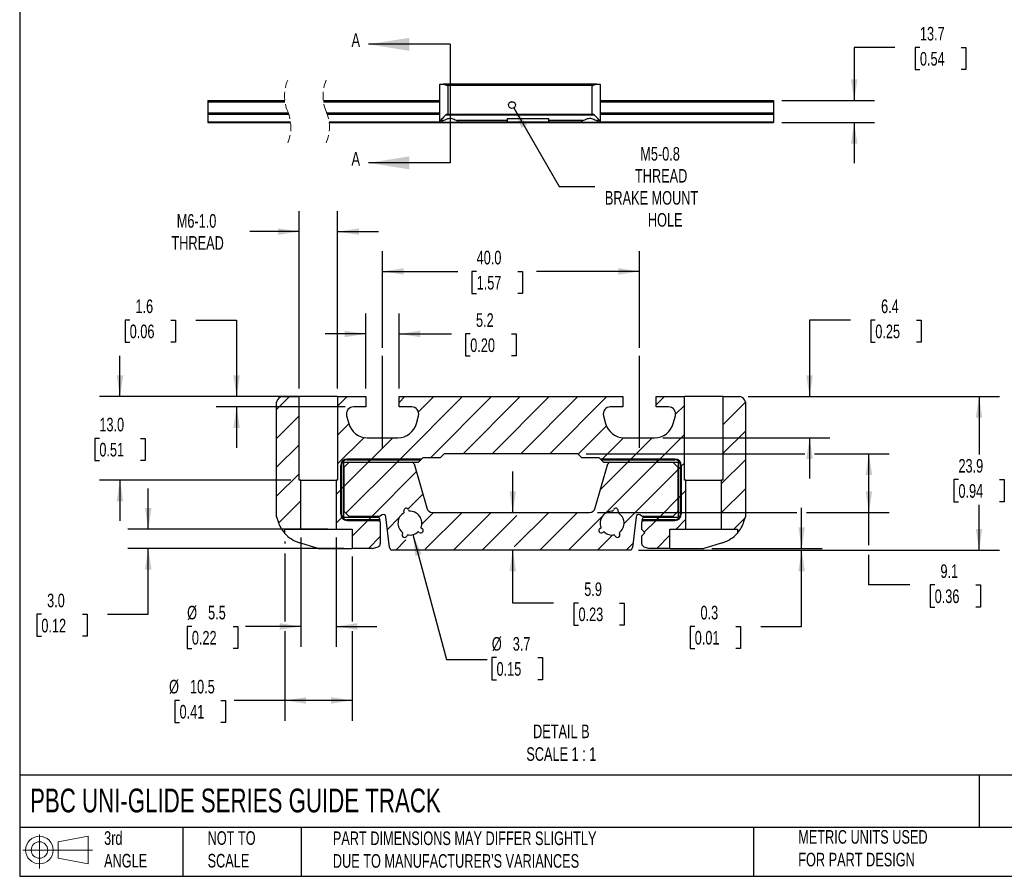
# Model space of a CAD drawing. Header units: millimetres. Extents: x 25 to 1092, y 25 to 838.
# Tile 1 of 3: x 25 to 639, y 25 to 559. Entities that reach past the tile are written whole.
import ezdxf

# ---------------------------------------------------------------- set-up
doc = ezdxf.new("R2010")
doc.units = ezdxf.units.MM
doc.header["$LTSCALE"] = 4
for name, pattern in [('SLD-Center', [19.05, 15.24, -1.27, 1.27, -1.27]), ('SLD-Dashed', [1.905, 1.27, -0.635]), ('SLD-Solid', [0])]:
    doc.linetypes.add(name, pattern=pattern)
for name, color, linetype in [('CENTER', 40, 'SLD-Center'), ('HATCH', 6, 'SLD-Solid'), ('SLD-DEFPOINTS', 7, 'Continuous')]:
    doc.layers.add(name, color=color, linetype=linetype)
doc.layers.add('DIMENSIONS', color=140, linetype='SLD-Solid', lineweight=25)
doc.layers.add('TEXT', color=140, linetype='SLD-Solid', lineweight=25)
doc.styles.add('SLDTEXTSTYLE0', font='TXT', dxfattribs={"width": 0.7})
doc.dimstyles.new('SLDDIMSTYLE0', dxfattribs={"dimtxt": 8.632031, "dimasz": 13.208, "dimexe": 0, "dimexo": 0.0625, "dimgap": 2.158008, "dimtad": 0, "dimtih": 1, "dimtoh": 1, "dimdec": 1, "dimrnd": 1e-09, "dimzin": 12, "dimdsep": 46, "dimtxsty": 'SLDTEXTSTYLE0', "dimsah": 1, "dimcen": 0.09, "dimadec": 0, "dimazin": 3, "dimtfac": 1, "dimtdec": 1, "dimtmove": 0, "dimatfit": 0, "dimfxl": 0, "dimfrac": 2, "dimtolj": 1, "dimtzin": 12, "dimarcsym": 0})
doc.dimstyles.new('SLDDIMSTYLE1', dxfattribs={"dimtxt": 8.632031, "dimasz": 13.208, "dimexe": 0, "dimexo": 0.0625, "dimgap": 2.158008, "dimtad": 0, "dimtih": 1, "dimtoh": 1, "dimdec": 1, "dimrnd": 1e-09, "dimzin": 12, "dimdsep": 46, "dimtxsty": 'SLDTEXTSTYLE0', "dimsah": 1, "dimcen": 0, "dimadec": 0, "dimazin": 3, "dimtfac": 1, "dimtdec": 1, "dimtofl": 0, "dimtmove": 0, "dimatfit": 3, "dimfxl": 0, "dimfrac": 2, "dimtolj": 1, "dimtzin": 12, "dimarcsym": 0})
doc.dimstyles.new('SLDDIMSTYLE4', dxfattribs={"dimtxt": 8.632031, "dimasz": 13.208, "dimexe": 0, "dimexo": 0.0625, "dimgap": 2.158008, "dimtad": 0, "dimtih": 1, "dimtoh": 1, "dimdec": 1, "dimlfac": 0.25, "dimrnd": 1e-09, "dimzin": 12, "dimdsep": 46, "dimtxsty": 'SLDTEXTSTYLE0', "dimsah": 1, "dimcen": 0.09, "dimadec": 0, "dimazin": 3, "dimtfac": 1, "dimtdec": 1, "dimtofl": 0, "dimtmove": 0, "dimatfit": 3, "dimfxl": 0, "dimfrac": 2, "dimtolj": 1, "dimtzin": 12, "dimarcsym": 0})
doc.dimstyles.new('SLDDIMSTYLE5', dxfattribs={"dimtxt": 8.632031, "dimasz": 13.208, "dimexe": 0, "dimexo": 0.0625, "dimgap": 2.158008, "dimtad": 0, "dimtih": 1, "dimtoh": 1, "dimdec": 1, "dimlfac": 0.25, "dimrnd": 1e-09, "dimzin": 4, "dimdsep": 46, "dimtxsty": 'SLDTEXTSTYLE0', "dimsah": 1, "dimcen": 0.09, "dimadec": 0, "dimazin": 1, "dimtfac": 1, "dimtdec": 1, "dimtmove": 0, "dimatfit": 0, "dimfxl": 0, "dimfrac": 2, "dimtolj": 1, "dimtzin": 12, "dimarcsym": 0})
doc.dimstyles.new('SLDDIMSTYLE6', dxfattribs={"dimtxt": 8.632031, "dimasz": 13.208, "dimexe": 0, "dimexo": 0.0625, "dimgap": 2.158008, "dimtad": 0, "dimtih": 1, "dimtoh": 1, "dimdec": 1, "dimlfac": 0.25, "dimrnd": 1e-09, "dimzin": 12, "dimdsep": 46, "dimtxsty": 'SLDTEXTSTYLE0', "dimsah": 1, "dimcen": 0.09, "dimadec": 0, "dimazin": 3, "dimtfac": 1, "dimtdec": 1, "dimtmove": 0, "dimatfit": 0, "dimfxl": 0, "dimfrac": 2, "dimtolj": 1, "dimtzin": 12, "dimarcsym": 0})
doc.dimstyles.new('SLDDIMSTYLE7', dxfattribs={"dimtxt": 8.632031, "dimasz": 13.208, "dimexe": 0, "dimexo": 0.0625, "dimgap": 2.158008, "dimtad": 0, "dimtih": 1, "dimtoh": 1, "dimdec": 1, "dimlfac": 0.25, "dimrnd": 1e-09, "dimzin": 4, "dimdsep": 46, "dimtxsty": 'SLDTEXTSTYLE0', "dimsah": 1, "dimcen": 0.09, "dimadec": 0, "dimazin": 1, "dimtfac": 1, "dimtdec": 1, "dimtofl": 0, "dimtmove": 0, "dimatfit": 3, "dimfxl": 0, "dimfrac": 2, "dimtolj": 1, "dimtzin": 12, "dimarcsym": 0})
doc.dimstyles.new('SLDDIMSTYLE8', dxfattribs={"dimtxt": 8.632031, "dimasz": 13.208, "dimexe": 0, "dimexo": 0.0625, "dimgap": 2.158008, "dimtad": 0, "dimtih": 1, "dimtoh": 1, "dimdec": 1, "dimlfac": 0.25, "dimrnd": 1e-09, "dimzin": 12, "dimdsep": 46, "dimtxsty": 'SLDTEXTSTYLE0', "dimsah": 1, "dimcen": 0, "dimadec": 0, "dimazin": 3, "dimtfac": 1, "dimtdec": 1, "dimtofl": 0, "dimtmove": 0, "dimatfit": 3, "dimfxl": 0, "dimfrac": 2, "dimtolj": 1, "dimtzin": 12, "dimarcsym": 0})
doc.dimstyles.new('SLDDIMSTYLE9', dxfattribs={"dimtxt": 8.632031, "dimasz": 13.208, "dimexe": 0, "dimexo": 0.0625, "dimgap": 2.158008, "dimtad": 0, "dimtih": 1, "dimtoh": 1, "dimdec": 1, "dimlfac": 0.25, "dimrnd": 1e-09, "dimdsep": 46, "dimtxsty": 'SLDTEXTSTYLE0', "dimsah": 1, "dimcen": 0.09, "dimadec": 0, "dimazin": 2, "dimtfac": 1, "dimtdec": 1, "dimtmove": 0, "dimatfit": 0, "dimfxl": 0, "dimfrac": 2, "dimtolj": 1, "dimtzin": 12, "dimarcsym": 0})

# ---------------------------------------------------------------- blocks, each defined once
blk = doc.blocks.new('Block11')
at = {"color": 7, "linetype": 'SLD-Solid', "lineweight": 18}
for p, q in [((10.35, 21.24), (10.35, 0)), ((21.92, 16.67), (40.7, 20.13)), ((40.7, 20.13), (40.7, 2.93)), ((21.92, 6.38), (21.92, 16.67)), ((0, 11.53), (43.49, 11.53)), ((21.92, 6.38), (40.7, 2.93))]:
    blk.add_line(p, q, dxfattribs=at)
for radius in [8.6, 5.14]:
    blk.add_circle((10.35, 11.53), radius, dxfattribs=at)
blk = doc.blocks.new('Block12')
at = {"layer": 'SLD-DEFPOINTS'}
blk.add_blockref('Block11', (0, 0), dxfattribs=at)
blk = doc.blocks.new('_D')
at = {"layer": 'DIMENSIONS'}
for p, q in [((570.66, 541.71), (545.26, 541.71)), ((545.26, 541.71), (545.26, 508.69)), ((586.22, 541.71), (583.32, 541.71)), ((583.32, 541.71), (583.32, 527.99)), ((611.87, 541.71), (614.77, 541.71)), ((614.77, 541.71), (614.77, 527.99)), ((583.32, 527.99), (586.22, 527.99)), ((614.77, 527.99), (611.87, 527.99)), ((500.12, 508.69), (557.96, 508.69)), ((500.12, 494.99), (557.96, 494.99)), ((545.26, 494.99), (545.26, 469.59))]:
    blk.add_line(p, q, dxfattribs=at)
for points in [[(545.26, 508.69), (547.29, 521.9), (543.23, 521.9)], [(545.26, 494.99), (543.23, 481.78), (547.29, 481.78)]]:
    blk.add_solid(points, dxfattribs=at)
at = {"layer": 'DIMENSIONS', "char_height": 8.467, "attachment_point": 1, "style": 'SLDTEXTSTYLE0'}
for s, insert in [('13.7', (586.22, 554.56)), ('0.54', (586.22, 538.9))]:
    blk.add_mtext(s, dxfattribs=dict(at, insert=insert))
blk = doc.blocks.new('_D_1')
at = {"layer": 'DIMENSIONS'}
for p, q in [((333.14, 504.07), (361.42, 455.09)), ((361.42, 455.09), (383.64, 455.09))]:
    blk.add_line(p, q, dxfattribs=at)
blk.add_solid([(333.14, 504.07), (337.98, 491.61), (341.5, 493.65)], dxfattribs=at)
at = {"layer": 'DIMENSIONS', "attachment_point": 1, "style": 'SLDTEXTSTYLE0'}
for s, insert, char_height in [('M5-0.8', (412.01, 479.72), 8.467), ('THREAD', (408.73, 466), 8.467), ('BRAKE MOUNT', (389.99, 452.28), 8.4667), ('HOLE', (416.76, 438.56), 8.467)]:
    blk.add_mtext(s, dxfattribs=dict(at, insert=insert, char_height=char_height))
blk = doc.blocks.new('SW_HATCH_0')
at = {"layer": 'HATCH', "color": 0}
for p, q in [((-49.01, 40.8), (-57.12, 32.69)), ((-13.08, 40.8), (-19.12, 34.76)), ((22.84, 40.8), (19.28, 37.24)), ((58.76, 40.8), (19.86, 1.9)), ((40.8, 40.8), (31.24, 31.24)), ((76.72, 40.8), (38.84, 2.92)), ((94.68, 40.8), (59.13, 5.25)), ((112.64, 40.8), (77.09, 5.25)), ((130.6, 40.8), (95.05, 5.25)), ((148.56, 40.8), (113.01, 5.25)), ((184.48, 40.8), (179.28, 35.6)), ((234.88, 37.32), (220.88, 23.32)), ((-1.52, 34.4), (-1.52, 34.4)), ((196.88, 35.24), (191.41, 29.77)), ((-43.12, 28.73), (-57.12, 14.73)), ((-12.14, 23.79), (-19.12, 16.8)), ((148.3, 22.57), (130.75, 5.03)), ((234.88, 19.36), (220.88, 5.36)), ((-2.6, 15.36), (-19.12, -1.16)), ((15.2, 15.2), (1.9, 1.9)), ((158.89, 15.21), (145.59, 1.9)), ((176.85, 15.2), (163.55, 1.9)), ((196.88, 17.28), (181.51, 1.9)), ((-43.12, 10.76), (-57.12, -3.24)), ((0, 0), (-15.01, -15.01)), ((17.96, 0), (-13.91, -31.87)), ((1.5, 1.5), (0, 0)), ((1.9, 1.9), (1.5, 1.5)), ((19.46, 1.5), (17.96, 0)), ((19.86, 1.9), (19.46, 1.5)), ((161.64, 0), (144.75, -16.9)), ((145.18, 1.5), (145.15, 1.46)), ((145.59, 1.9), (145.18, 1.5)), ((179.61, 0), (147.79, -31.81)), ((163.14, 1.5), (161.64, 0)), ((163.55, 1.9), (163.14, 1.5)), ((181.1, 1.5), (179.6, 0)), ((181.51, 1.9), (181.1, 1.5)), ((234.88, 1.4), (219.88, -13.6)), ((29.9, -6.02), (2.12, -33.81)), ((192.78, -4.79), (159.3, -38.27)), ((194.58, -2.98), (193.08, -4.48)), ((194.99, -2.58), (194.58, -2.98)), ((196.88, -0.68), (194.99, -2.58)), ((-43.12, -7.2), (-57.12, -21.2)), ((-17.22, -17.22), (-20.12, -20.12)), ((-16.82, -16.82), (-17.22, -17.22)), ((-15.32, -15.32), (-16.82, -16.82)), ((197.88, -17.64), (194.99, -20.54)), ((234.88, -16.56), (219.88, -31.56)), ((-42.12, -24.16), (-55.9, -37.94)), ((33.9, -19.98), (24.75, -29.13)), ((192.78, -22.75), (181.72, -33.81)), ((194.58, -20.94), (193.08, -22.44)), ((194.99, -20.54), (194.58, -20.94)), ((-16.56, -34.52), (-20.12, -38.08)), ((-16.26, -34.22), (-16.56, -34.52)), ((-15.32, -33.28), (-16.26, -34.22)), ((-0.39, -36.31), (-10.12, -46.04)), ((0.02, -35.9), (-0.39, -36.31)), ((1.52, -34.4), (0.02, -35.9)), ((19.3, -34.58), (11.89, -41.99)), ((40.54, -31.3), (33.28, -38.56)), ((58.5, -31.3), (35.47, -54.33)), ((76.46, -31.3), (52.96, -54.8)), ((92.42, -33.3), (70.92, -54.8)), ((112.38, -31.3), (90.88, -52.8)), ((130.34, -31.3), (106.84, -54.8)), ((145.7, -33.9), (124.8, -54.8)), ((179.22, -36.31), (171.92, -43.6)), ((179.62, -35.9), (179.22, -36.31)), ((181.12, -34.4), (179.62, -35.9)), ((197.88, -35.6), (191.69, -41.79)), ((234.68, -34.73), (227.62, -41.79)), ((7.46, -46.42), (0.09, -53.79)), ((23.46, -48.38), (17.04, -54.8)), ((152.16, -45.41), (142.76, -54.8)), ((187.88, -45.6), (179.69, -53.79)), ((164.8, -50.72), (160.73, -54.8))]:
    blk.add_line(p, q, dxfattribs=at)
blk = doc.blocks.new('_D_4')
at = {"layer": 'DIMENSIONS'}
for p, q in [((190.48, 234.04), (190.48, 232.68)), ((190.48, 226.58), (190.48, 184.1)), ((232.48, 224.55), (232.48, 184.1)), ((190.48, 178.01), (190.48, 122.25)), ((232.48, 178.01), (232.48, 122.25)), ((124.97, 134.95), (122.07, 134.95)), ((122.07, 134.95), (122.07, 121.23)), ((150.62, 134.95), (153.52, 134.95)), ((153.52, 134.95), (153.52, 121.23)), ((190.48, 134.95), (159.07, 134.95)), ((232.48, 134.95), (190.48, 134.95)), ((122.07, 121.23), (124.97, 121.23)), ((153.52, 121.23), (150.62, 121.23))]:
    blk.add_line(p, q, dxfattribs=at)
for points in [[(190.48, 134.95), (203.68, 132.92), (203.68, 136.98)], [(232.48, 134.95), (219.27, 136.98), (219.27, 132.92)]]:
    blk.add_solid(points, dxfattribs=at)
at = {"layer": 'DIMENSIONS', "char_height": 8.467, "attachment_point": 1, "style": 'SLDTEXTSTYLE0'}
for s, insert in [('%%c', (118.45, 147.79)), ('10.5', (131.49, 147.79)), ('0.41', (124.97, 132.14))]:
    blk.add_mtext(s, dxfattribs=dict(at, insert=insert))
blk = doc.blocks.new('_D_5')
at = {"layer": 'DIMENSIONS'}
for p, q in [((87.86, 324.22), (87.86, 349.62)), ((183.79, 324.22), (75.16, 324.22)), ((75.03, 298.21), (72.13, 298.21)), ((72.13, 298.21), (72.13, 284.49)), ((100.68, 298.21), (103.58, 298.21)), ((103.58, 298.21), (103.58, 284.49)), ((72.13, 284.49), (75.03, 284.49)), ((103.58, 284.49), (100.68, 284.49)), ((194.4, 272.22), (75.16, 272.22)), ((87.86, 272.22), (87.86, 246.82))]:
    blk.add_line(p, q, dxfattribs=at)
for points in [[(87.86, 324.22), (89.89, 337.43), (85.83, 337.43)], [(87.86, 272.22), (85.83, 259.01), (89.89, 259.01)]]:
    blk.add_solid(points, dxfattribs=at)
at = {"layer": 'DIMENSIONS', "char_height": 8.467, "attachment_point": 1, "style": 'SLDTEXTSTYLE0'}
for s, insert in [('13.0', (75.03, 311.05)), ('0.51', (75.03, 295.4))]:
    blk.add_mtext(s, dxfattribs=dict(at, insert=insert))
blk = doc.blocks.new('_D_6')
at = {"layer": 'DIMENSIONS'}
for p, q in [((93.93, 371.88), (91.03, 371.88)), ((91.03, 371.88), (91.03, 358.16)), ((119.58, 371.88), (122.47, 371.88)), ((122.47, 371.88), (122.47, 358.16)), ((135.13, 371.88), (160.53, 371.88)), ((160.53, 371.88), (160.53, 324.22)), ((91.03, 358.16), (93.93, 358.16)), ((122.47, 358.16), (119.58, 358.16)), ((218.4, 324.22), (147.83, 324.22)), ((228.26, 317.82), (147.83, 317.82)), ((160.53, 317.82), (160.53, 292.42))]:
    blk.add_line(p, q, dxfattribs=at)
for points in [[(160.53, 324.22), (162.57, 337.43), (158.5, 337.43)], [(160.53, 317.82), (158.5, 304.61), (162.57, 304.61)]]:
    blk.add_solid(points, dxfattribs=at)
at = {"layer": 'DIMENSIONS', "char_height": 8.467, "attachment_point": 1, "style": 'SLDTEXTSTYLE0'}
for s, insert in [('1.6', (97.52, 384.73)), ('0.06', (93.93, 369.08))]:
    blk.add_mtext(s, dxfattribs=dict(at, insert=insert))
blk = doc.blocks.new('_D_7')
at = {"layer": 'DIMENSIONS'}
for p, q in [((199.48, 329.3), (199.48, 439.7)), ((223.48, 329.3), (223.48, 439.7)), ((199.48, 427), (168.75, 427)), ((223.48, 427), (248.88, 427))]:
    blk.add_line(p, q, dxfattribs=at)
for points in [[(199.48, 427), (186.27, 429.03), (186.27, 424.96)], [(223.48, 427), (236.68, 424.96), (236.68, 429.03)]]:
    blk.add_solid(points, dxfattribs=at)
at = {"layer": 'DIMENSIONS', "char_height": 8.467, "attachment_point": 1, "style": 'SLDTEXTSTYLE0'}
for s, insert in [('M6-1.0', (123.25, 437.91)), ('THREAD', (119.97, 424.19))]:
    blk.add_mtext(s, dxfattribs=dict(at, insert=insert))
blk = doc.blocks.new('_D_8')
at = {"layer": 'DIMENSIONS'}
for p, q in [((241.08, 329.3), (241.08, 375.98)), ((261.88, 329.3), (261.88, 375.98)), ((241.08, 363.28), (215.68, 363.28)), ((261.88, 363.28), (294.37, 363.28)), ((306.07, 363.28), (303.17, 363.28)), ((303.17, 363.28), (303.17, 349.56)), ((331.72, 363.28), (334.62, 363.28)), ((334.62, 363.28), (334.62, 349.56)), ((303.17, 349.56), (306.07, 349.56)), ((334.62, 349.56), (331.72, 349.56))]:
    blk.add_line(p, q, dxfattribs=at)
for points in [[(241.08, 363.28), (227.87, 365.31), (227.87, 361.25)], [(261.88, 363.28), (275.08, 361.25), (275.08, 365.31)]]:
    blk.add_solid(points, dxfattribs=at)
at = {"layer": 'DIMENSIONS', "char_height": 8.467, "attachment_point": 1, "style": 'SLDTEXTSTYLE0'}
for s, insert in [('5.2', (309.66, 376.13)), ('0.20', (306.07, 360.48))]:
    blk.add_mtext(s, dxfattribs=dict(at, insert=insert))
blk = doc.blocks.new('_D_9')
at = {"layer": 'DIMENSIONS'}
for p, q in [((251.48, 354.7), (251.48, 414.92)), ((411.48, 354.7), (411.48, 414.92)), ((251.48, 402.22), (298.37, 402.22)), ((310.07, 402.22), (307.17, 402.22)), ((307.17, 402.22), (307.17, 388.5)), ((335.72, 402.22), (338.62, 402.22)), ((338.62, 402.22), (338.62, 388.5)), ((411.48, 402.22), (347.41, 402.22)), ((307.17, 388.5), (310.07, 388.5)), ((338.62, 388.5), (335.72, 388.5))]:
    blk.add_line(p, q, dxfattribs=at)
for points in [[(251.48, 402.22), (264.68, 400.19), (264.68, 404.25)], [(411.48, 402.22), (398.27, 404.25), (398.27, 400.19)]]:
    blk.add_solid(points, dxfattribs=at)
at = {"layer": 'DIMENSIONS', "char_height": 8.467, "attachment_point": 1, "style": 'SLDTEXTSTYLE0'}
for s, insert in [('40.0', (310.07, 415.07)), ('1.57', (310.07, 399.42))]:
    blk.add_mtext(s, dxfattribs=dict(at, insert=insert))
blk = doc.blocks.new('_D_10')
at = {"layer": 'DIMENSIONS'}
for p, q in [((105.5, 241.63), (105.5, 267.03)), ((217.4, 241.63), (92.8, 241.63)), ((227.4, 229.63), (92.8, 229.63)), ((105.5, 188.62), (105.5, 229.63)), ((38.89, 188.62), (35.99, 188.62)), ((35.99, 188.62), (35.99, 174.9)), ((64.54, 188.62), (67.44, 188.62)), ((67.44, 188.62), (67.44, 174.9)), ((80.1, 188.62), (105.5, 188.62)), ((35.99, 174.9), (38.89, 174.9)), ((67.44, 174.9), (64.54, 174.9))]:
    blk.add_line(p, q, dxfattribs=at)
for points in [[(105.5, 241.63), (107.53, 254.84), (103.47, 254.84)], [(105.5, 229.63), (103.47, 216.42), (107.53, 216.42)]]:
    blk.add_solid(points, dxfattribs=at)
at = {"layer": 'DIMENSIONS', "char_height": 8.467, "attachment_point": 1, "style": 'SLDTEXTSTYLE0'}
for s, insert in [('3.0', (42.48, 201.46)), ('0.12', (38.89, 185.81))]:
    blk.add_mtext(s, dxfattribs=dict(at, insert=insert))
blk = doc.blocks.new('_D_11')
at = {"layer": 'DIMENSIONS'}
for p, q in [((200.48, 236.55), (200.48, 168.36)), ((222.48, 236.55), (222.48, 168.36)), ((132.65, 181.06), (129.75, 181.06)), ((129.75, 181.06), (129.75, 167.34)), ((158.3, 181.06), (161.2, 181.06)), ((161.2, 181.06), (161.2, 167.34)), ((200.48, 181.06), (166.03, 181.06)), ((222.48, 181.06), (247.88, 181.06)), ((129.75, 167.34), (132.65, 167.34)), ((161.2, 167.34), (158.3, 167.34))]:
    blk.add_line(p, q, dxfattribs=at)
for points in [[(200.48, 181.06), (187.27, 183.09), (187.27, 179.02)], [(222.48, 181.06), (235.68, 179.02), (235.68, 183.09)]]:
    blk.add_solid(points, dxfattribs=at)
at = {"layer": 'DIMENSIONS', "char_height": 8.467, "attachment_point": 1, "style": 'SLDTEXTSTYLE0'}
for s, insert in [('%%c', (129.72, 193.9)), ('5.5', (142.76, 193.9)), ('0.22', (132.65, 178.25))]:
    blk.add_mtext(s, dxfattribs=dict(at, insert=insert))
blk = doc.blocks.new('_D_12')
at = {"layer": 'DIMENSIONS'}
for p, q in [((270.4, 238.26), (291.26, 160.39)), ((291.26, 160.39), (316.66, 160.39)), ((322.46, 161.61), (319.56, 161.61)), ((319.56, 161.61), (319.56, 147.89)), ((348.11, 161.61), (351.01, 161.61)), ((351.01, 161.61), (351.01, 147.89)), ((319.56, 147.89), (322.46, 147.89)), ((351.01, 147.89), (348.11, 147.89))]:
    blk.add_line(p, q, dxfattribs=at)
blk.add_solid([(270.4, 238.26), (271.85, 224.97), (275.78, 226.02)], dxfattribs=at)
at = {"layer": 'DIMENSIONS', "char_height": 8.467, "attachment_point": 1, "style": 'SLDTEXTSTYLE0'}
for s, insert in [('%%c', (319.53, 174.45)), ('3.7', (332.57, 174.45)), ('0.15', (322.46, 158.8))]:
    blk.add_mtext(s, dxfattribs=dict(at, insert=insert))
blk = doc.blocks.new('_D_13')
at = {"layer": 'DIMENSIONS'}
for p, q in [((332.56, 252.12), (332.56, 277.52)), ((332.56, 195.64), (332.56, 228.62)), ((357.96, 195.64), (332.56, 195.64)), ((373.52, 195.64), (370.62, 195.64)), ((370.62, 195.64), (370.62, 181.92)), ((399.17, 195.64), (402.07, 195.64)), ((402.07, 195.64), (402.07, 181.92)), ((370.62, 181.92), (373.52, 181.92)), ((402.07, 181.92), (399.17, 181.92))]:
    blk.add_line(p, q, dxfattribs=at)
for points in [[(332.56, 252.12), (334.59, 265.32), (330.53, 265.32)], [(332.56, 228.62), (330.53, 215.41), (334.59, 215.41)]]:
    blk.add_solid(points, dxfattribs=at)
at = {"layer": 'DIMENSIONS', "char_height": 8.467, "attachment_point": 1, "style": 'SLDTEXTSTYLE0'}
for s, insert in [('5.9', (377.11, 208.48)), ('0.23', (373.52, 192.83))]:
    blk.add_mtext(s, dxfattribs=dict(at, insert=insert))
blk = doc.blocks.new('_D_14')
at = {"layer": 'DIMENSIONS'}
for p, q in [((512.54, 229.63), (512.54, 255.03)), ((410.82, 228.62), (525.24, 228.62)), ((456.66, 229.63), (525.24, 229.63)), ((512.54, 181.06), (512.54, 228.62)), ((445.93, 181.06), (443.03, 181.06)), ((443.03, 181.06), (443.03, 167.34)), ((471.58, 181.06), (474.48, 181.06)), ((474.48, 181.06), (474.48, 167.34)), ((487.14, 181.06), (512.54, 181.06)), ((443.03, 167.34), (445.93, 167.34)), ((474.48, 167.34), (471.58, 167.34))]:
    blk.add_line(p, q, dxfattribs=at)
for points in [[(512.54, 229.63), (514.57, 242.84), (510.51, 242.84)], [(512.54, 228.62), (510.51, 215.41), (514.57, 215.41)]]:
    blk.add_solid(points, dxfattribs=at)
at = {"layer": 'DIMENSIONS', "char_height": 8.467, "attachment_point": 1, "style": 'SLDTEXTSTYLE0'}
for s, insert in [('0.3', (449.52, 193.9)), ('0.01', (445.93, 178.25))]:
    blk.add_mtext(s, dxfattribs=dict(at, insert=insert))
blk = doc.blocks.new('_D_15')
at = {"layer": 'DIMENSIONS'}
for p, q in [((378.21, 288.67), (514.43, 288.67)), ((520.52, 288.67), (567.15, 288.67)), ((554.45, 252.12), (554.45, 288.67)), ((385.38, 252.12), (509.49, 252.12)), ((515.59, 252.12), (567.15, 252.12)), ((554.45, 231.67), (554.45, 252.12)), ((554.45, 206.88), (554.45, 225.57)), ((579.85, 206.88), (554.45, 206.88)), ((595.41, 206.88), (592.51, 206.88)), ((592.51, 206.88), (592.51, 193.16)), ((621.06, 206.88), (623.96, 206.88)), ((623.96, 206.88), (623.96, 193.16)), ((592.51, 193.16), (595.41, 193.16)), ((623.96, 193.16), (621.06, 193.16))]:
    blk.add_line(p, q, dxfattribs=at)
for points in [[(554.45, 288.67), (552.42, 275.46), (556.48, 275.46)], [(554.45, 252.12), (556.48, 265.32), (552.42, 265.32)]]:
    blk.add_solid(points, dxfattribs=at)
at = {"layer": 'DIMENSIONS', "char_height": 8.467, "attachment_point": 1, "style": 'SLDTEXTSTYLE0'}
for s, insert in [('9.1', (599, 219.73)), ('0.36', (595.41, 204.08))]:
    blk.add_mtext(s, dxfattribs=dict(at, insert=insert))
blk = doc.blocks.new('_D_16')
at = {"layer": 'DIMENSIONS'}
for p, q in [((479.16, 324.22), (635.75, 324.22)), ((623.05, 324.22), (623.05, 288.15)), ((610.22, 272.5), (607.33, 272.5)), ((607.33, 272.5), (607.33, 258.78)), ((635.88, 272.5), (638.77, 272.5)), ((638.77, 272.5), (638.77, 258.78)), ((607.33, 258.78), (610.22, 258.78)), ((638.77, 258.78), (635.88, 258.78)), ((623.05, 228.62), (623.05, 256.85)), ((410.82, 228.62), (635.75, 228.62))]:
    blk.add_line(p, q, dxfattribs=at)
for points in [[(623.05, 324.22), (621.02, 311.01), (625.08, 311.01)], [(623.05, 228.62), (625.08, 241.83), (621.02, 241.83)]]:
    blk.add_solid(points, dxfattribs=at)
at = {"layer": 'DIMENSIONS', "char_height": 8.467, "attachment_point": 1, "style": 'SLDTEXTSTYLE0'}
for s, insert in [('23.9', (610.22, 285.35)), ('0.94', (610.22, 269.7))]:
    blk.add_mtext(s, dxfattribs=dict(at, insert=insert))
blk = doc.blocks.new('_D_17')
at = {"layer": 'DIMENSIONS'}
for p, q in [((542.88, 371.88), (517.48, 371.88)), ((517.48, 371.88), (517.48, 324.22)), ((558.43, 371.88), (555.54, 371.88)), ((555.54, 371.88), (555.54, 358.16)), ((584.08, 371.88), (586.98, 371.88)), ((586.98, 371.88), (586.98, 358.16)), ((555.54, 358.16), (558.43, 358.16)), ((586.98, 358.16), (584.08, 358.16)), ((479.16, 324.22), (530.18, 324.22)), ((426.07, 298.62), (530.18, 298.62)), ((517.48, 298.62), (517.48, 273.22))]:
    blk.add_line(p, q, dxfattribs=at)
for points in [[(517.48, 324.22), (519.51, 337.43), (515.44, 337.43)], [(517.48, 298.62), (515.44, 285.41), (519.51, 285.41)]]:
    blk.add_solid(points, dxfattribs=at)
at = {"layer": 'DIMENSIONS', "char_height": 8.467, "attachment_point": 1, "style": 'SLDTEXTSTYLE0'}
for s, insert in [('6.4', (562.02, 384.73)), ('0.25', (558.43, 369.08))]:
    blk.add_mtext(s, dxfattribs=dict(at, insert=insert))

msp = doc.modelspace()

# ---------------------------------------------------------------- linework, layer by layer
for p, q in [((287.09, 495.69), (287.09, 518.89)), ((287.09, 518.89), (289.3, 518.89)), ((289.3, 518.89), (384.87, 518.89)), ((384.65, 518.84), (289.52, 518.84)), ((382.75, 518.18), (291.43, 518.18)), ((292.09, 518.04), (292.09, 500.17)), ((382.09, 518.04), (292.09, 518.04)), ((382.09, 500.17), (382.09, 518.04)), ((384.87, 518.89), (387.09, 518.89)), ((387.09, 518.89), (387.09, 495.69)), ((142.67, 508.69), (142.67, 507.93)), ((142.67, 508.69), (190.58, 508.69)), ((142.67, 507.93), (190.68, 507.93)), ((142.67, 507.93), (142.67, 501)), ((214.58, 508.69), (287.09, 508.69)), ((214.68, 507.93), (287.09, 507.93)), ((331.58, 507.93), (332.59, 507.93)), ((387.09, 508.69), (495.04, 508.69)), ((387.09, 507.93), (495.04, 507.93)), ((495.04, 508.69), (495.04, 507.93)), ((495.04, 507.93), (495.04, 501)), ((142.67, 501), (192.7, 501)), ((142.67, 501), (142.67, 500.24)), ((142.67, 500.24), (192.97, 500.24)), ((142.67, 500.24), (142.67, 500.18)), ((142.67, 500.18), (142.67, 495.4)), ((142.67, 500.18), (192.99, 500.18)), ((216.7, 501), (287.09, 501)), ((216.97, 500.24), (287.09, 500.24)), ((216.99, 500.18), (287.09, 500.18)), ((383.55, 499.46), (290.63, 499.46)), ((292.09, 500.17), (382.09, 500.17)), ((355.09, 497.24), (329.09, 497.24)), ((329.09, 497.24), (329.09, 496.14)), ((355.09, 496.14), (355.09, 497.24)), ((387.09, 501), (495.04, 501)), ((387.09, 500.24), (495.04, 500.24)), ((387.09, 500.18), (495.04, 500.18)), ((495.04, 501), (495.04, 500.24)), ((495.04, 500.24), (495.04, 500.18)), ((495.04, 500.18), (495.04, 495.4)), ((142.67, 495.4), (142.67, 494.99)), ((142.67, 495.4), (194.1, 495.4)), ((142.67, 494.99), (194.15, 494.99)), ((218.1, 495.4), (287.09, 495.4)), ((218.15, 494.99), (495.04, 494.99)), ((287.09, 495.24), (287.09, 495.69)), ((288.34, 495.24), (287.09, 495.24)), ((289.25, 496.14), (287.31, 496.14)), ((288.34, 495.24), (298.84, 495.24)), ((329.09, 496.14), (297.92, 496.14)), ((329.09, 495.24), (298.84, 495.24)), ((329.09, 496.14), (329.09, 495.24)), ((329.09, 495.4), (355.09, 495.4)), ((376.25, 496.14), (355.09, 496.14)), ((355.09, 495.24), (355.09, 496.14)), ((375.34, 495.24), (355.09, 495.24)), ((375.34, 495.24), (385.84, 495.24)), ((386.87, 496.14), (384.92, 496.14)), ((387.09, 495.24), (385.84, 495.24)), ((387.09, 495.69), (387.09, 495.24)), ((387.09, 495.4), (495.04, 495.4)), ((495.04, 495.4), (495.04, 494.99)), ((185.65, 321.39), (185.48, 320.82)), ((185.48, 249.36), (185.48, 320.82)), ((188.87, 324.22), (188.31, 324.05)), ((188.87, 324.22), (199.48, 324.22)), ((199.48, 272.22), (199.48, 324.22)), ((223.48, 324.22), (199.48, 324.22)), ((223.48, 324.22), (223.48, 272.22)), ((223.48, 324.22), (241.08, 324.22)), ((241.08, 324.22), (241.08, 317.82)), ((261.88, 317.82), (261.88, 324.22)), ((261.88, 324.22), (401.08, 324.22)), ((401.08, 324.22), (401.08, 317.82)), ((421.88, 317.82), (421.88, 324.22)), ((421.88, 324.22), (439.48, 324.22)), ((439.48, 272.22), (439.48, 324.22)), ((463.48, 324.22), (439.48, 324.22)), ((463.48, 324.22), (463.48, 272.22)), ((463.48, 324.22), (474.08, 324.22)), ((474.64, 324.05), (474.08, 324.22)), ((477.48, 320.82), (477.3, 321.39)), ((477.48, 320.82), (477.48, 249.36)), ((241.08, 317.82), (233.34, 317.82)), ((269.61, 317.82), (261.88, 317.82)), ((401.08, 317.82), (393.34, 317.82)), ((429.61, 317.82), (421.88, 317.82)), ((229.09, 312.28), (230.37, 307.51)), ((272.58, 307.51), (273.86, 312.28)), ((389.09, 312.28), (390.37, 307.51)), ((432.58, 307.51), (433.86, 312.28)), ((241.96, 298.62), (260.99, 298.62)), ((401.96, 298.62), (420.99, 298.62)), ((289.82, 288.67), (287.49, 286.34)), ((373.13, 288.67), (289.82, 288.67)), ((373.13, 288.67), (375.46, 286.34)), ((227.27, 249.02), (227.27, 283.42)), ((227.27, 283.42), (273.75, 283.42)), ((227.58, 280.37), (230.63, 283.42)), ((275.66, 285.32), (229.37, 285.32)), ((229.37, 285.32), (275.66, 285.32)), ((229.37, 284.92), (275.25, 284.92)), ((275.25, 284.92), (229.37, 284.92)), ((230.63, 283.42), (270.21, 283.42)), ((271.1, 282.26), (278.94, 254.91)), ((273.75, 283.42), (275.25, 284.92)), ((275.25, 284.92), (275.66, 285.32)), ((275.66, 285.32), (276.67, 286.34)), ((276.67, 286.34), (287.49, 286.34)), ((375.46, 286.34), (386.28, 286.34)), ((384.01, 254.91), (391.85, 282.26)), ((386.28, 286.34), (387.3, 285.32)), ((387.3, 285.32), (387.7, 284.92)), ((433.58, 285.32), (387.3, 285.32)), ((387.3, 285.32), (433.58, 285.32)), ((387.7, 284.92), (433.58, 284.92)), ((387.7, 284.92), (389.2, 283.42)), ((433.58, 284.92), (387.7, 284.92)), ((389.2, 283.42), (435.68, 283.42)), ((392.74, 283.42), (432.32, 283.42)), ((432.32, 283.42), (435.37, 280.37)), ((435.68, 283.42), (435.68, 249.02)), ((225.37, 281.32), (225.37, 251.11)), ((225.37, 251.11), (225.37, 281.32)), ((225.78, 251.11), (225.78, 281.32)), ((225.78, 281.32), (225.78, 251.11)), ((227.58, 252.66), (227.58, 280.37)), ((435.37, 280.37), (435.37, 252.66)), ((437.17, 281.32), (437.17, 251.11)), ((437.17, 251.11), (437.17, 281.32)), ((437.58, 251.11), (437.58, 281.32)), ((437.58, 281.32), (437.58, 251.11)), ((200.48, 272.22), (199.48, 272.22)), ((200.48, 241.63), (200.48, 272.22)), ((200.48, 272.22), (222.48, 272.22)), ((222.48, 272.22), (222.48, 241.63)), ((223.48, 272.22), (222.48, 272.22)), ((440.48, 272.22), (439.48, 272.22)), ((440.48, 241.63), (440.48, 272.22)), ((440.48, 272.22), (462.48, 272.22)), ((462.48, 272.22), (462.48, 241.63)), ((463.48, 272.22), (462.48, 272.22)), ((230.63, 249.61), (227.58, 252.66)), ((265.01, 251.98), (264.77, 252.81)), ((267.7, 253.65), (267.94, 252.82)), ((282.65, 252.12), (380.3, 252.12)), ((395.01, 252.82), (395.25, 253.65)), ((398.18, 252.81), (397.94, 251.98)), ((435.37, 252.66), (432.32, 249.61)), ((185.48, 249.36), (186.35, 246.5)), ((248.96, 249.02), (227.27, 249.02)), ((249.85, 247.52), (229.37, 247.52)), ((229.37, 247.52), (249.85, 247.52)), ((229.37, 247.11), (249.96, 247.11)), ((248.6, 247.11), (229.37, 247.11)), ((249.47, 249.61), (230.63, 249.61)), ((250.05, 246.27), (248.6, 247.11)), ((251.12, 250.57), (249.47, 249.61)), ((250.05, 246.27), (250.05, 232.6)), ((255.85, 230.27), (253.51, 249.38)), ((409.44, 249.38), (407.1, 230.27)), ((413.48, 249.61), (411.83, 250.57)), ((414.35, 247.11), (412.9, 246.27)), ((412.9, 241.43), (412.9, 246.27)), ((412.99, 247.11), (433.58, 247.11)), ((433.58, 247.52), (413.1, 247.52)), ((413.1, 247.52), (433.58, 247.52)), ((432.32, 249.61), (413.48, 249.61)), ((435.68, 249.02), (413.99, 249.02)), ((433.58, 247.11), (414.35, 247.11)), ((476.6, 246.5), (477.48, 249.36)), ((190.48, 241.63), (200.48, 241.63)), ((190.48, 239.12), (190.48, 241.63)), ((200.48, 241.63), (222.48, 241.63)), ((222.48, 241.63), (232.48, 241.63)), ((232.48, 241.63), (232.48, 229.63)), ((263.78, 238.62), (264.13, 239.41)), ((274.36, 239.61), (273.64, 240.1)), ((275.35, 242.63), (276.07, 242.14)), ((386.89, 242.14), (387.61, 242.63)), ((389.31, 240.1), (388.59, 239.61)), ((398.82, 239.41), (399.18, 238.62)), ((412.9, 241.43), (414.9, 239.43)), ((414.9, 239.43), (412.9, 237.43)), ((430.48, 241.63), (440.48, 241.63)), ((430.48, 229.63), (430.48, 241.63)), ((440.48, 241.63), (462.48, 241.63)), ((462.48, 241.63), (472.48, 241.63)), ((472.48, 241.63), (472.48, 239.12)), ((266.92, 238.17), (266.56, 237.38)), ((396.39, 237.38), (396.04, 238.17)), ((412.9, 232.6), (412.9, 237.43)), ((211.37, 229.63), (232.48, 229.63)), ((245.18, 229.63), (232.48, 229.63)), ((245.18, 229.63), (248.64, 230.68)), ((405.74, 228.62), (257.21, 228.62)), ((414.31, 230.68), (417.77, 229.63)), ((430.48, 229.63), (417.77, 229.63)), ((430.48, 229.63), (451.58, 229.63))]:
    msp.add_line(p, q)
at = {"flags": 128}
for points in [[(290.63, 499.46), (289.73, 498.56), (288.92, 497.74), (288.23, 497.05), (287.68, 496.51), (287.31, 496.14)], [(386.87, 496.14), (386.5, 496.51), (385.95, 497.05), (385.26, 497.74), (384.45, 498.56), (383.55, 499.46)], [(211.37, 229.63), (207.24, 230.89), (203.27, 232.1), (199.63, 233.22)], [(463.32, 233.22), (459.68, 232.1), (455.71, 230.89), (451.58, 229.63)]]:
    msp.add_lwpolyline(points, dxfattribs=at)
msp.add_circle((332.09, 505.89), 2.1)
at = {"color": 7, "linetype": 'SLD-Dashed', "lineweight": 18}
for centre, start, end in [((215.83, 511.61), 157.38014, 202.61986), ((239.83, 511.61), 157.38014, 202.61986), ((168.91, 492.06), 337.38014, 22.61986), ((192.91, 492.06), 337.38014, 22.61986)]:
    msp.add_arc(centre, 25.42, start, end, dxfattribs=at)
for centre, radius, start, end in [((291.4, 529.13), 10.46, 258.41997, 259.65447), ((292.1, 519.68), 1.64, 245.92866, 269.61932), ((382.08, 519.68), 1.64, 270.376, 294.07602), ((382.8, 529.02), 10.35, 280.33908, 281.58648), ((292.21, 498.07), 2.1, 93.30779, 138.79383), ((381.97, 498.07), 2.1, 41.20617, 86.69221), ((287.73, 495.65), 0.644, 131.21753, 176.68596), ((289.56, 494.91), 1.26, 103.87169, 165.02254), ((297.62, 494.91), 1.26, 14.98624, 76.11954), ((376.56, 494.91), 1.26, 103.87597, 165.01453), ((384.62, 494.91), 1.26, 14.98547, 76.12403), ((386.45, 495.65), 0.643, 3.30891, 48.79994), ((189.48, 320.22), 4, 107.00029, 162.99971), ((473.48, 320.22), 4, 17.00029, 72.99971), ((233.34, 313.42), 4.4, 89.99991, 195.00004), ((269.61, 313.42), 4.4, 344.99996, 89.99999), ((393.34, 313.42), 4.4, 90.00001, 195.00004), ((429.61, 313.42), 4.4, 344.99996, 90.00009), ((241.96, 310.62), 12, 195.00003, 269.99999), ((260.99, 310.62), 12, 269.99998, 345.00003), ((401.96, 310.62), 12, 194.99997, 270.00002), ((420.99, 310.62), 12, 270.00001, 344.99997), ((229.37, 281.32), 4, 90.00001, 179.99998), ((229.37, 281.32), 4, 90.00001, 179.99998), ((229.37, 281.32), 3.59, 90.00004, 179.99993), ((229.37, 281.32), 3.59, 90.00004, 179.99993), ((269.18, 281.7), 2, 16.00025, 59.0658), ((393.77, 281.7), 2, 120.9342, 163.99975), ((433.58, 281.32), 4, 0.00002, 89.99999), ((433.58, 281.32), 4, 0.00002, 89.99999), ((433.58, 281.32), 3.59, 0.00007, 89.99996), ((433.58, 281.32), 3.59, 0.00007, 89.99996), ((268.48, 245.42), 7.42, 117.85763, 234.14236), ((266.24, 253.23), 1.52, 15.99999, 195.99999), ((268.48, 245.42), 7.42, 337.85759, 94.14242), ((282.65, 255.98), 3.86, 196.00004, 269.99994), ((380.3, 255.98), 3.86, 270.00006, 343.99996), ((394.48, 245.42), 7.42, 85.85757, 202.14245), ((396.72, 253.23), 1.52, 344.00001, 164.00001), ((394.48, 245.42), 7.42, 305.85754, 62.14247), ((205.48, 252.34), 20, 196.99993, 221.4096), ((229.37, 251.11), 4, 180.00003, 270), ((229.37, 251.11), 4, 180.00003, 270), ((229.37, 251.11), 3.59, 180.00009, 269.99994), ((229.37, 251.11), 3.59, 180.00009, 269.99994), ((246.05, 246.27), 4, 18.13826, 43.3104), ((246.05, 246.27), 4, 12.10679, 18.13503), ((251.92, 249.18), 1.6, 6.99989, 120.00014), ((411.03, 249.18), 1.6, 59.99986, 173.00011), ((416.9, 246.27), 4, 161.86497, 167.89321), ((416.9, 246.27), 4, 136.6896, 161.86174), ((433.58, 251.11), 3.59, 270.00006, 359.99991), ((433.58, 251.11), 4, 270, 359.99997), ((433.58, 251.11), 4, 270, 359.99997), ((433.58, 251.11), 3.59, 270.00006, 359.99991), ((457.48, 252.34), 20, 318.5904, 343.00007), ((268.48, 245.42), 7.42, 257.85749, 314.1425), ((275.22, 240.88), 1.52, 235.99997, 55.99997), ((387.74, 240.88), 1.52, 124.00003, 304.00003), ((394.48, 245.42), 7.42, 225.85753, 282.14247), ((205.47, 252.34), 20, 221.40753, 253.00206), ((265.17, 238), 1.52, 156.00018, 335.99993), ((397.78, 238), 1.52, 204.00006, 23.99995), ((457.48, 252.34), 20, 287.00026, 318.59015), ((248.05, 232.6), 2, 286.99975, 0.00038), ((257.84, 230.52), 2, 187.00009, 251.65907), ((405.11, 230.52), 2, 288.34093, 352.99991), ((414.9, 232.6), 2, 179.99962, 253.00025)]:
    msp.add_arc(centre, radius, start, end)
for points, knots in [([(289.52, 518.84), (289.92, 518.74), (290.57, 518.56), (291.19, 518.29), (291.43, 518.18)], [0, 0, 0, 0, 0.608026, 1, 1, 1, 1]), ([(382.75, 518.18), (383.28, 518.41), (383.9, 518.68), (384.56, 518.82), (384.65, 518.84)], [0, 0, 0, 0, 0.859666, 1, 1, 1, 1]), ([(289.25, 496.14), (289.67, 496.34), (290.59, 496.79), (291.92, 497.39), (293.33, 497.66), (294.69, 497.55), (296.01, 497.08), (297.08, 496.54), (297.71, 496.24), (297.92, 496.14)], [0, 0, 0, 0, 0.149991, 0.335185, 0.471196, 0.609461, 0.773515, 0.923355, 1, 1, 1, 1]), ([(376.25, 496.14), (376.67, 496.34), (377.59, 496.79), (378.92, 497.39), (380.33, 497.66), (381.69, 497.55), (383.01, 497.08), (384.08, 496.54), (384.71, 496.24), (384.92, 496.14)], [0, 0, 0, 0, 0.1499858, 0.3351876, 0.4711989, 0.6094585, 0.7735192, 0.9233603, 1, 1, 1, 1])]:
    msp.add_open_spline(points, degree=3, knots=knots)
at = {"layer": 'CENTER'}
for p, q in [((251.48, 292.42), (251.48, 349.62)), ((411.48, 292.42), (411.48, 349.62))]:
    msp.add_line(p, q, dxfattribs=at)
at = {"layer": 'TEXT'}
for p, q in [((25.4, 838.2), (25.4, 25.4)), ((293.59, 543.7), (293.59, 469.83)), ((1092.2, 88.5), (25.4, 88.5)), ((623.04, 88.5), (623.04, 55.88)), ((1092.2, 55.88), (25.4, 55.88)), ((127, 55.88), (127, 25.4)), ((200.85, 55.88), (200.85, 25.4)), ((482.59, 55.88), (482.59, 25.4)), ((25.4, 25.4), (1092.2, 25.4))]:
    msp.add_line(p, q, dxfattribs=at)
at = {"layer": 'TEXT', "linetype": 'SLD-Solid'}
for p, q in [((293.59, 543.7), (242.79, 543.7)), ((293.59, 469.83), (242.79, 469.83))]:
    msp.add_line(p, q, dxfattribs=at)
at = {"layer": 'TEXT'}
for points in [[(242.79, 543.7), (268.19, 539.63), (268.19, 547.76)], [(242.79, 469.83), (268.19, 465.76), (268.19, 473.89)]]:
    msp.add_solid(points, dxfattribs=at)

# ---------------------------------------------------------------- block references
at = {"layer": 'HATCH'}
msp.add_blockref('SW_HATCH_0', (242.59, 283.42), dxfattribs=at)
at = {"layer": 'SLD-DEFPOINTS'}
msp.add_blockref('Block12', (27.35, 30.22), dxfattribs=at)

# ---------------------------------------------------------------- texts
at = {"layer": 'TEXT', "style": 'SLDTEXTSTYLE0'}
for s, insert, char_height, attachment_point in [('A', (232.08, 550.55), 8.63, 1), ('A', (232.08, 476.68), 8.63, 1), ('DETAIL B^JSCALE 1 : 1', (362.83, 119.91), 8.4667, 2), ('PBC UNI-GLIDE SERIES GUIDE TRACK', (31.86, 80.04), 14.8167, 1), ('3rd^JANGLE', (77.98, 53.47), 8.467, 1), ('NOT TO^JSCALE', (142.46, 53.47), 8.4667, 1), ("PART DIMENSIONS MAY DIFFER SLIGHTLY ^JDUE TO MANUFACTURER'S VARIANCES", (220.48, 53.32), 8.4667, 1), ('METRIC UNITS USED ^JFOR PART DESIGN', (510.42, 54.18), 8.4667, 1)]:
    msp.add_mtext(s, dxfattribs=dict(at, insert=insert, char_height=char_height, attachment_point=attachment_point))

# ---------------------------------------------------------------- dimensions: what is measured, and where the dimension line sits
at = {"layer": 'DIMENSIONS'}
for base, p1, p2, dimstyle, picture, middle in [((545.26, 508.69), (495.04, 494.99), (495.04, 508.69), 'SLDDIMSTYLE0', '_D', (545.26, 541.71)), ((160.53, 317.82), (223.48, 324.22), (233.34, 317.82), 'SLDDIMSTYLE6', '_D_6', (160.53, 371.88)), ((517.48, 298.62), (474.08, 324.22), (420.99, 298.62), 'SLDDIMSTYLE6', '_D_17', (517.48, 371.88)), ((87.86, 324.22), (199.48, 272.22), (188.87, 324.22), 'SLDDIMSTYLE5', '_D_5', (87.86, 298.21)), ((623.05, 228.62), (474.08, 324.22), (405.74, 228.62), 'SLDDIMSTYLE4', '_D_16', (623.05, 272.5)), ((554.45, 288.67), (380.3, 252.12), (373.13, 288.67), 'SLDDIMSTYLE4', '_D_15', (554.45, 206.88)), ((332.56, 252.12), (405.74, 228.62), (380.3, 252.12), 'SLDDIMSTYLE6', '_D_13', (332.56, 195.64)), ((105.5, 229.63), (222.48, 241.63), (232.48, 229.63), 'SLDDIMSTYLE5', '_D_10', (105.5, 188.62)), ((512.54, 229.63), (405.74, 228.62), (451.58, 229.63), 'SLDDIMSTYLE9', '_D_14', (512.54, 181.06))]:
    dim = msp.add_linear_dim(base=base, p1=p1, p2=p2, angle=90, dimstyle=dimstyle, dxfattribs=at)
    dim.commit()
    dim.dimension.update_dxf_attribs({"geometry": picture, "text_midpoint": middle, "dimtype": 160})
dim = msp.add_diameter_dim_2p(p1=(331.04, 507.71), p2=(333.14, 504.07), text='M5-0.8\\PTHREAD\\PBRAKE MOUNT\\PHOLE', dimstyle='SLDDIMSTYLE1', override={"dimpost": '<>'}, dxfattribs=at)
dim.commit()
dim.dimension.update_dxf_attribs({"geometry": '_D_1', "text_midpoint": (432.15, 455.09), "dimtype": 163})
for base, p1, p2, text, dimstyle, picture, middle in [((223.48, 427), (199.48, 324.22), (223.48, 324.22), 'M6-1.0\\PTHREAD', 'SLDDIMSTYLE6', '_D_7', (143.39, 427)), ((222.48, 181.06), (200.48, 241.63), (222.48, 241.63), '%%c<>', 'SLDDIMSTYLE6', '_D_11', (145.48, 181.06)), ((232.48, 134.95), (190.48, 239.12), (232.48, 229.63), '%%c<>', 'SLDDIMSTYLE4', '_D_4', (137.79, 134.95))]:
    dim = msp.add_linear_dim(base=base, p1=p1, p2=p2, text=text, dimstyle=dimstyle, dxfattribs=at)
    dim.commit()
    dim.dimension.update_dxf_attribs({"geometry": picture, "text_midpoint": middle, "dimtype": 160})
for base, p1, p2, dimstyle, picture, middle in [((411.48, 402.22), (251.48, 349.62), (411.48, 349.62), 'SLDDIMSTYLE7', '_D_9', (322.89, 402.22)), ((261.88, 363.28), (241.08, 324.22), (261.88, 324.22), 'SLDDIMSTYLE6', '_D_8', (318.89, 363.28))]:
    dim = msp.add_linear_dim(base=base, p1=p1, p2=p2, dimstyle=dimstyle, dxfattribs=at)
    dim.commit()
    dim.dimension.update_dxf_attribs({"geometry": picture, "text_midpoint": middle, "dimtype": 160})
dim = msp.add_diameter_dim_2p(p1=(266.56, 252.59), p2=(270.4, 238.26), dimstyle='SLDDIMSTYLE8', dxfattribs=at)
dim.commit()
dim.dimension.update_dxf_attribs({"geometry": '_D_12', "text_midpoint": (335.28, 160.39), "dimtype": 163})

doc.saveas('drawing.dxf')
